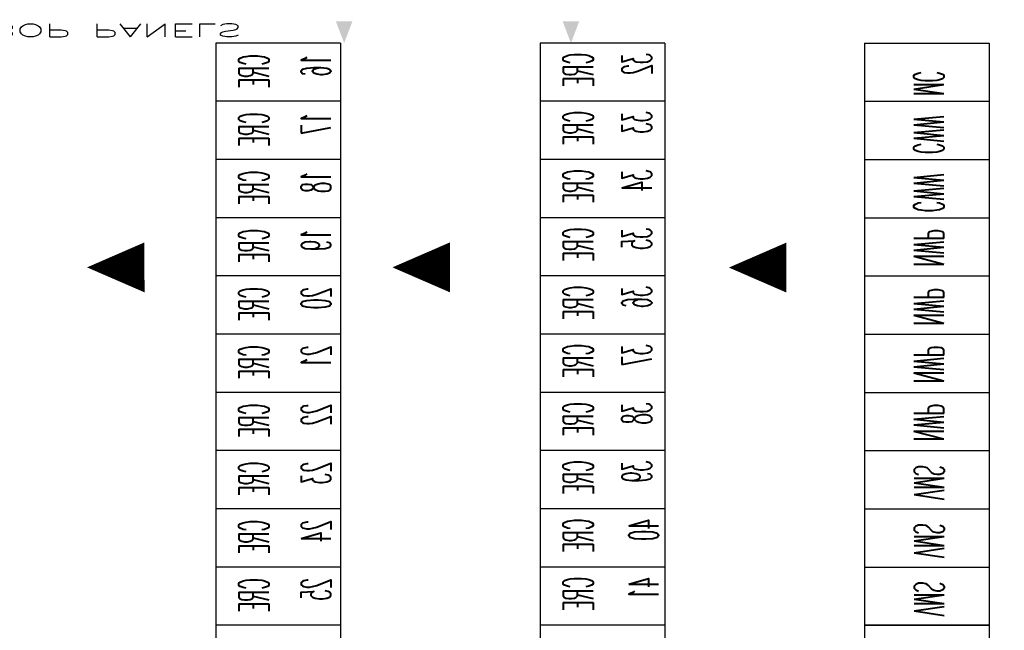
# Model space of a CAD drawing. Extents: x -82582065 to 310651827, y -37687100 to 142977471.
# Tile 75 of 122: x 3304351 to 7384657, y -15127671 to -12600205. Entities that reach past the tile are written whole.
import ezdxf
from ezdxf.enums import TextEntityAlignment as Align

# ---------------------------------------------------------------- set-up
doc = ezdxf.new("R2010")
doc.units = 0
doc.header["$LTSCALE"] = 100
doc.header["$MEASUREMENT"] = 0
for name, color, linetype in [('DIM', 2, 'Continuous'), ('PNL', 6, 'Continuous'), ('TEXT', 3, 'Continuous'), ('WALLH', 2, 'Continuous')]:
    doc.layers.add(name, color=color, linetype=linetype)
doc.styles.add('ROMANC', font='ROMANC.SHX')
doc.styles.add('ROMANS', font='romans')
doc.dimstyles.new('GS', dxfattribs={"dimscale": 100, "dimtxt": 2.5, "dimasz": 3, "dimexe": 1, "dimexo": 1, "dimgap": 1, "dimtad": 1, "dimdec": 0, "dimzin": 0, "dimdsep": 46, "dimtxsty": 'ROMANS', "dimcen": 0.09, "dimclrd": 4, "dimclre": 8, "dimclrt": 3, "dimadec": 0, "dimazin": 0, "dimtfac": 1, "dimtdec": 0, "dimtofl": 0, "dimtmove": 0, "dimatfit": 3, "dimfxl": 1, "dimtolj": 1, "dimtzin": 0, "dimarcsym": 0})
doc.dimstyles.new('STANDARD$0', dxfattribs={"dimtxt": 250, "dimasz": 200, "dimexe": 0, "dimexo": 0, "dimgap": 100, "dimtad": 1, "dimdec": 0, "dimlfac": 0.01, "dimzin": 0, "dimdsep": 46, "dimtxsty": 'ROMANS', "dimcen": 0.09, "dimclrd": 4, "dimclre": 8, "dimclrt": 3, "dimadec": 0, "dimazin": 0, "dimtfac": 1, "dimtdec": 0, "dimtmove": 0, "dimatfit": 3, "dimfxl": 1, "dimtolj": 1, "dimtzin": 0, "dimarcsym": 0})

# ---------------------------------------------------------------- blocks, each defined once
blk = doc.blocks.new('*D178')
at = {"layer": 'Defpoints', "color": 0, "linetype": 'Continuous', "transparency": 16777216}
for p in [(119148.4, 54744.8), (119198.4, 54744.8), (119198.4, 39244.8)]:
    blk.add_point(p, dxfattribs=at)
at = {"layer": 'DIM', "linetype": 'Continuous', "lineweight": -2, "transparency": 16777216}
for p, q in [((119198.4, 54744.8), (119148.4, 54744.8)), ((119198.4, 39244.8), (119148.4, 39244.8))]:
    blk.add_line(p, q, dxfattribs=at)
at = {"layer": 'DIM', "color": 4, "linetype": 'Continuous', "lineweight": -2, "transparency": 16777216}
blk.add_line((119148.4, 39644.8), (119148.4, 54344.8), dxfattribs=at)
at = {"layer": 'DIM', "color": 4, "linetype": 'Continuous', "transparency": 16777216}
for points in [[(119081.8, 54344.8), (119215.1, 54344.8), (119148.4, 54744.8)], [(119081.8, 39644.8), (119215.1, 39644.8), (119148.4, 39244.8)]]:
    blk.add_solid(points, dxfattribs=at)
at = {"layer": 'DIM', "linetype": 'Continuous', "transparency": 16777216, "insert": (118748.4, 46994.8), "char_height": 500, "attachment_point": 5, "rotation": 90, "style": 'ROMANC'}
blk.add_mtext('\\A1;15500', dxfattribs=at)
blk = doc.blocks.new('*D203')
at = {"layer": 'Defpoints', "color": 0, "transparency": 16777216}
for p in [(97382.8, 52308), (96632.6, 52266.5), (96632.6, 49908)]:
    blk.add_point(p, dxfattribs=at)
at = {"layer": 'WALLH', "color": 8, "lineweight": -2, "transparency": 16777216}
for p, q in [((97382.8, 52208), (97382.8, 49808)), ((96632.6, 52166.5), (96632.6, 49808))]:
    blk.add_line(p, q, dxfattribs=at)
at = {"layer": 'WALLH', "color": 4, "lineweight": -2, "transparency": 16777216}
for p, q in [((96332.6, 49908), (96032.6, 49908)), ((97682.8, 49908), (97982.8, 49908))]:
    blk.add_line(p, q, dxfattribs=at)
at = {"layer": 'WALLH', "color": 4, "transparency": 16777216}
for points in [[(96332.6, 49958), (96332.6, 49858), (96632.6, 49908)], [(97682.8, 49958), (97682.8, 49858), (97382.8, 49908)]]:
    blk.add_solid(points, dxfattribs=at)
at = {"layer": 'WALLH', "color": 3, "transparency": 16777216, "insert": (97007.7, 50133), "char_height": 250, "attachment_point": 5, "style": 'ROMANS'}
blk.add_mtext('\\A1;750', dxfattribs=at)
blk = doc.blocks.new('*D253')
at = {"layer": 'Defpoints', "color": 0, "linetype": 'Continuous', "transparency": 16777216}
for p in [(25611.7, 56772.6), (25661.7, 56772.6), (25661.7, 41272.6)]:
    blk.add_point(p, dxfattribs=at)
at = {"layer": 'DIM', "linetype": 'Continuous', "lineweight": -2, "transparency": 16777216}
for p, q in [((25661.7, 56772.6), (25611.7, 56772.6)), ((25661.7, 41272.6), (25611.7, 41272.6))]:
    blk.add_line(p, q, dxfattribs=at)
at = {"layer": 'DIM', "color": 4, "linetype": 'Continuous', "lineweight": -2, "transparency": 16777216}
blk.add_line((25611.7, 41672.6), (25611.7, 56372.6), dxfattribs=at)
at = {"layer": 'DIM', "color": 4, "linetype": 'Continuous', "transparency": 16777216}
for points in [[(25545, 56372.6), (25678.4, 56372.6), (25611.7, 56772.6)], [(25545, 41672.6), (25678.4, 41672.6), (25611.7, 41272.6)]]:
    blk.add_solid(points, dxfattribs=at)
at = {"layer": 'DIM', "linetype": 'Continuous', "transparency": 16777216, "insert": (25211.7, 49022.6), "char_height": 500, "attachment_point": 5, "rotation": 90, "style": 'ROMANC'}
blk.add_mtext('\\A1;15500', dxfattribs=at)
blk = doc.blocks.new('*D280')
at = {"layer": 'Defpoints', "color": 0, "transparency": 16777216}
for p in [(6171.1, 42335.8), (6186.1, 41335.8), (6567.4, 41335.8)]:
    blk.add_point(p, dxfattribs=at)
at = {"layer": 'WALLH', "color": 8, "lineweight": -2, "transparency": 16777216}
for p, q in [((6271.1, 42335.8), (6667.4, 42335.8)), ((6286.1, 41335.8), (6667.4, 41335.8))]:
    blk.add_line(p, q, dxfattribs=at)
at = {"layer": 'WALLH', "color": 4, "lineweight": -2, "transparency": 16777216}
blk.add_line((6567.4, 42035.8), (6567.4, 41635.8), dxfattribs=at)
at = {"layer": 'WALLH', "color": 4, "transparency": 16777216}
for points in [[(6517.4, 42035.8), (6617.4, 42035.8), (6567.4, 42335.8)], [(6517.4, 41635.8), (6617.4, 41635.8), (6567.4, 41335.8)]]:
    blk.add_solid(points, dxfattribs=at)
at = {"layer": 'WALLH', "color": 3, "transparency": 16777216, "insert": (6342.4, 41835.8), "char_height": 250, "attachment_point": 5, "rotation": 90, "style": 'ROMANS'}
blk.add_mtext('\\A1;1000', dxfattribs=at)
blk = doc.blocks.new('*D291')
at = {"layer": 'Defpoints', "color": 0, "transparency": 16777216}
for p in [(18505.6, 42535.8), (18427.9, 41335.8), (18475.9, 41335.8)]:
    blk.add_point(p, dxfattribs=at)
at = {"layer": 'WALLH', "color": 8, "lineweight": -2, "transparency": 16777216}
for p, q in [((18405.6, 42535.8), (18327.9, 42535.8)), ((18375.9, 41335.8), (18327.9, 41335.8))]:
    blk.add_line(p, q, dxfattribs=at)
at = {"layer": 'WALLH', "color": 4, "lineweight": -2, "transparency": 16777216}
blk.add_line((18427.9, 42235.8), (18427.9, 41635.8), dxfattribs=at)
at = {"layer": 'WALLH', "color": 4, "transparency": 16777216}
for points in [[(18377.9, 42235.8), (18477.9, 42235.8), (18427.9, 42535.8)], [(18377.9, 41635.8), (18477.9, 41635.8), (18427.9, 41335.8)]]:
    blk.add_solid(points, dxfattribs=at)
at = {"layer": 'WALLH', "color": 3, "transparency": 16777216, "insert": (18202.9, 41935.8), "char_height": 250, "attachment_point": 5, "rotation": 90, "style": 'ROMANS'}
blk.add_mtext('\\A1;1200', dxfattribs=at)
blk = doc.blocks.new('*D319')
at = {"layer": 'Defpoints', "color": 0, "transparency": 16777216}
for p in [(8121.1, 42335.8), (7931.5, 41272.3), (8117.9, 41272.3)]:
    blk.add_point(p, dxfattribs=at)
at = {"layer": 'WALLH', "color": 8, "lineweight": -2, "transparency": 16777216}
for p, q in [((8021.1, 42335.8), (7831.5, 42335.8)), ((8017.9, 41272.3), (7831.5, 41272.3))]:
    blk.add_line(p, q, dxfattribs=at)
at = {"layer": 'WALLH', "color": 4, "lineweight": -2, "transparency": 16777216}
blk.add_line((7931.5, 42035.8), (7931.5, 41572.3), dxfattribs=at)
at = {"layer": 'WALLH', "color": 4, "transparency": 16777216}
for points in [[(7881.5, 42035.8), (7981.5, 42035.8), (7931.5, 42335.8)], [(7881.5, 41572.3), (7981.5, 41572.3), (7931.5, 41272.3)]]:
    blk.add_solid(points, dxfattribs=at)
at = {"layer": 'WALLH', "color": 3, "transparency": 16777216, "insert": (7706.5, 41804), "char_height": 250, "attachment_point": 5, "rotation": 90, "style": 'ROMANS'}
blk.add_mtext('\\A1;1063', dxfattribs=at)
blk = doc.blocks.new('*D320')
at = {"layer": 'Defpoints', "color": 0, "transparency": 16777216}
for p in [(20537.2, 42535.8), (20524.4, 41272.3), (20569.3, 41272.3)]:
    blk.add_point(p, dxfattribs=at)
at = {"layer": 'WALLH', "color": 8, "lineweight": -2, "transparency": 16777216}
for p, q in [((20437.2, 42535.8), (20424.4, 42535.8)), ((20469.3, 41272.3), (20424.4, 41272.3))]:
    blk.add_line(p, q, dxfattribs=at)
at = {"layer": 'WALLH', "color": 4, "lineweight": -2, "transparency": 16777216}
blk.add_line((20524.4, 42235.8), (20524.4, 41572.3), dxfattribs=at)
at = {"layer": 'WALLH', "color": 4, "transparency": 16777216}
for points in [[(20474.4, 42235.8), (20574.4, 42235.8), (20524.4, 42535.8)], [(20474.4, 41572.3), (20574.4, 41572.3), (20524.4, 41272.3)]]:
    blk.add_solid(points, dxfattribs=at)
at = {"layer": 'WALLH', "color": 3, "transparency": 16777216, "insert": (20299.4, 41910), "char_height": 250, "attachment_point": 5, "rotation": 90, "style": 'ROMANS'}
blk.add_mtext('\\A1;1263', dxfattribs=at)
blk = doc.blocks.new('*D321')
at = {"layer": 'Defpoints', "color": 0, "transparency": 16777216}
for p in [(23005.6, 42535.8), (23820.8, 41822.3), (23820.8, 41822.3)]:
    blk.add_point(p, dxfattribs=at)
at = {"layer": 'WALLH', "color": 4, "lineweight": -2, "transparency": 16777216}
blk.add_line((23231.3, 42338.2), (23595.1, 42019.9), dxfattribs=at)
at = {"layer": 'WALLH', "color": 4, "transparency": 16777216}
for points in [[(23264.2, 42375.8), (23198.4, 42300.6), (23005.6, 42535.8)], [(23628, 42057.5), (23562.1, 41982.2), (23820.8, 41822.3)]]:
    blk.add_solid(points, dxfattribs=at)
at = {"layer": 'WALLH', "color": 3, "transparency": 16777216, "insert": (23561.4, 42348.3), "char_height": 250, "attachment_point": 5, "rotation": 318.80811, "style": 'ROMANS'}
blk.add_mtext('\\A1;1083', dxfattribs=at)
blk = doc.blocks.new('CCR LAYOUT 1X250 MW ROURKELA')
at = {"layer": 'PNL', "color": 4}
for p, q in [((5796.1, 43135.8), (5796.1, 55135.8)), ((5796.1, 42335.8), (5796.1, 55135.8)), ((5796.1, 43135.8), (5796.1, 55135.8)), ((6546.1, 43135.8), (6546.1, 55135.8)), ((6546.1, 42335.8), (6546.1, 55135.8)), ((7746.1, 42335.8), (7746.1, 55135.8)), ((7746.1, 42335.8), (7746.1, 55135.8)), ((7746.1, 42335.8), (7746.1, 55135.8)), ((8496.1, 42335.8), (8496.1, 55135.8)), ((8496.1, 42335.8), (8496.1, 55135.8)), ((6546.1, 50335.8), (5796.1, 50335.8)), ((6546.1, 50335.8), (5796.1, 50335.8)), ((8496.1, 50335.8), (7746.1, 50335.8)), ((8496.1, 50335.8), (7746.1, 50335.8)), ((6546.1, 49535.8), (5796.1, 49535.8)), ((6546.1, 49535.8), (5796.1, 49535.8)), ((8496.1, 49535.8), (7746.1, 49535.8)), ((8496.1, 49535.8), (7746.1, 49535.8)), ((6546.1, 48735.8), (5796.1, 48735.8)), ((6546.1, 48735.8), (5796.1, 48735.8)), ((8496.1, 48735.8), (7746.1, 48735.8)), ((8496.1, 48735.8), (7746.1, 48735.8)), ((6546.1, 47935.8), (5796.1, 47935.8)), ((6546.1, 47935.8), (5796.1, 47935.8)), ((8496.1, 47935.8), (7746.1, 47935.8)), ((8496.1, 47935.8), (7746.1, 47935.8)), ((6546.1, 47135.8), (5796.1, 47135.8)), ((6546.1, 47135.8), (5796.1, 47135.8)), ((8496.1, 47135.8), (7746.1, 47135.8)), ((8496.1, 47135.8), (7746.1, 47135.8)), ((6546.1, 46335.8), (5796.1, 46335.8)), ((6546.1, 46335.8), (5796.1, 46335.8)), ((8496.1, 46335.8), (7746.1, 46335.8)), ((8496.1, 46335.8), (7746.1, 46335.8)), ((6546.1, 45535.8), (5796.1, 45535.8)), ((6546.1, 45535.8), (5796.1, 45535.8)), ((8496.1, 45535.8), (7746.1, 45535.8)), ((8496.1, 45535.8), (7746.1, 45535.8)), ((6546.1, 44735.8), (5796.1, 44735.8)), ((6546.1, 44735.8), (5796.1, 44735.8)), ((8496.1, 44735.8), (7746.1, 44735.8)), ((8496.1, 44735.8), (7746.1, 44735.8)), ((6546.1, 43935.8), (5796.1, 43935.8)), ((6546.1, 43935.8), (5796.1, 43935.8)), ((8496.1, 43935.8), (7746.1, 43935.8)), ((8496.1, 43935.8), (7746.1, 43935.8)), ((6546.1, 43135.8), (5796.1, 43135.8)), ((6546.1, 43135.8), (5796.1, 43135.8)), ((8496.1, 43135.8), (7746.1, 43135.8)), ((8496.1, 43135.8), (7746.1, 43135.8)), ((6546.1, 42335.8), (5796.1, 42335.8)), ((8496.1, 42335.8), (7746.1, 42335.8)), ((8496.1, 42335.8), (7746.1, 42335.8))]:
    blk.add_line(p, q, dxfattribs=at)
at = {"layer": 'PNL'}
for p, q in [((9696.1, 42335.8), (9696.1, 54335.8)), ((10446.1, 47935.8), (10446.1, 54335.8)), ((9696.1, 46391.8), (9696.1, 51991.8)), ((9696.1, 42335.8), (9696.1, 50335.8)), ((9696.1, 47935.8), (9696.1, 50335.8)), ((9696.1, 50335.8), (10446.1, 50335.8)), ((10446.1, 50335.8), (9696.1, 50335.8)), ((9696.1, 49535.8), (10446.1, 49535.8)), ((9696.1, 48735.8), (10446.1, 48735.8)), ((9696.1, 48735.8), (10446.1, 48735.8)), ((9696.1, 48735.8), (10446.1, 48735.8)), ((9696.1, 48735.8), (10446.1, 48735.8)), ((9696.1, 42335.8), (9696.1, 47935.8)), ((9696.1, 47935.8), (10446.1, 47935.8)), ((10446.1, 42335.8), (10446.1, 47935.8)), ((9696.1, 47135.8), (10446.1, 47135.8)), ((9696.1, 46335.8), (10446.1, 46335.8)), ((9696.1, 45535.8), (10446.1, 45535.8)), ((9696.1, 44735.8), (10446.1, 44735.8)), ((9696.1, 43935.8), (10446.1, 43935.8)), ((9696.1, 43135.8), (10446.1, 43135.8)), ((9696.1, 42335.8), (10446.1, 42335.8))]:
    blk.add_line(p, q, dxfattribs=at)
at = {"layer": 'TEXT', "color": 4, "ltscale": 101}
for points in [[(5020.8, 45417.4, 0, 300, 0), (5366.6, 45417.3, 300, 300, 0)], [(6857.8, 45417.4, 0, 300, 0), (7203.7, 45417.3, 300, 300, 0)]]:
    blk.add_lwpolyline(points, format="xyseb", dxfattribs=at)
at = {"layer": 'TEXT', "ltscale": 101}
blk.add_lwpolyline([(8881.4, 45420, 0, 300, 0), (9227.3, 45420, 300, 300, 0)], format="xyseb", dxfattribs=at)
at = {"color": 3, "style": 'ROMANS', "width": 0.8, "flags": 13}
for p in [(171893.1, 2461.6), (171893.1, 1837.6), (171893.1, 1213.6), (171893.1, 589.6)]:
    blk.add_attdef('21.02.17', text='', height=300, dxfattribs=at).set_placement(p, align=Align.MIDDLE_LEFT)
at = {"color": 3, "style": 'ROMANS', "flags": 13}
blk.add_attdef('SB', text='', height=300, dxfattribs=at).set_placement((165850.9, 1873.9), align=Align.MIDDLE_LEFT)
for tag, p in [('1', (165451, -4817.8)), ('1', (167310, -4817.8)), ('00', (171002.2, -4817.8))]:
    blk.add_attdef(tag, p, '', height=300, dxfattribs=at)
at = {"layer": 'PNL', "style": 'ROMANS'}
for s, p in [('VMS', (9996.5, 50212.8)), ('VMS', (9996.5, 49412.8)), ('VMS', (9996.5, 48612.8)), ('NWP', (9994.4, 47811)), ('NWP', (9994.4, 47011)), ('NWP', (9994.4, 46219.3)), ('NWP', (9994.4, 45408.4)), ('CWW', (9994.4, 44664)), ('CWW', (9994.4, 43864)), ('MC', (9994.4, 43064))]:
    blk.add_text(s, height=180, rotation=270, dxfattribs=at).set_placement(p)
at = {"layer": 'PNL', "color": 4, "style": 'ROMANS'}
for s, p in [('CRE', (6114.3, 49687)), ('CRE', (6114.3, 49687)), ('CRE', (8064.3, 49668.2)), ('CRE', (8064.3, 49668.2)), ('25', (6488, 49687)), ('41', (8458.7, 49668.2)), ('CRE', (6114.3, 48887)), ('CRE', (6114.3, 48887)), ('CRE', (8064.3, 48868.2)), ('CRE', (8064.3, 48868.2)), ('24', (6488, 48887)), ('40', (8458.7, 48868.2)), ('CRE', (6114.3, 48087)), ('CRE', (6114.3, 48087)), ('CRE', (8064.3, 48068.2)), ('CRE', (8064.3, 48068.2)), ('23', (6488, 48087)), ('39', (8417.2, 48068.2)), ('CRE', (6114.3, 47287)), ('CRE', (6114.3, 47287)), ('CRE', (8064.3, 47268.2)), ('CRE', (8064.3, 47268.2)), ('22', (6488, 47287)), ('38', (8417.2, 47268.2)), ('CRE', (6114.3, 46487)), ('CRE', (6114.3, 46487)), ('CRE', (8064.3, 46468.2)), ('CRE', (8064.3, 46468.2)), ('21', (6488, 46487)), ('37', (8417.2, 46468.2)), ('CRE', (6114.3, 45687)), ('CRE', (6114.3, 45687)), ('CRE', (8064.3, 45668.2)), ('CRE', (8064.3, 45668.2)), ('20', (6488, 45687)), ('36', (8417.2, 45668.2)), ('CRE', (6114.3, 44887)), ('CRE', (6114.3, 44887)), ('CRE', (8064.3, 44868.2)), ('CRE', (8064.3, 44868.2)), ('19', (6488, 44887)), ('35', (8417.2, 44868.2)), ('CRE', (6114.3, 44087)), ('CRE', (6114.3, 44087)), ('CRE', (8064.3, 44068.2)), ('CRE', (8064.3, 44068.2)), ('18', (6488, 44087)), ('34', (8417.2, 44068.2)), ('CRE', (6114.3, 43287)), ('CRE', (6114.3, 43287)), ('CRE', (8064.3, 43268.2)), ('CRE', (8064.3, 43268.2)), ('17', (6488, 43287)), ('33', (8417.2, 43268.2)), ('CRE', (6114.3, 42487)), ('CRE', (6114.3, 42487)), ('CRE', (8064.3, 42468.2)), ('CRE', (8064.3, 42468.2)), ('16', (6488, 42487)), ('32', (8417.2, 42468.2))]:
    blk.add_text(s, height=180, rotation=90, dxfattribs=at).set_placement(p)
blk.add_text('BOP PANELS', height=180, dxfattribs=at).set_placement((4434.2, 42071))
at = {"layer": 'DIM', "linetype": 'Continuous'}
for base, p1, p2, picture, middle in [((25611.7, 56772.6), (25661.7, 41272.6), (25661.7, 56772.6), '*D253', (25211.7, 49022.6)), ((119148.4, 54744.8), (119198.4, 39244.8), (119198.4, 54744.8), '*D178', (118748.4, 46994.8))]:
    dim = blk.add_linear_dim(base=base, p1=p1, p2=p2, angle=90, text='15500', dimstyle='STANDARD$0', override={"dimscale": 100, "dimtxt": 5, "dimasz": 4, "dimgap": 1.5, "dimtxsty": 'ROMANC', "dimclrd": 4, "dimclre": 256, "dimclrt": 256, "dimtix": 1}, dxfattribs=at)
    dim.commit()
    dim.dimension.update_dxf_attribs({"geometry": picture, "text_midpoint": middle})
at = {"layer": 'WALLH'}
dim = blk.add_linear_dim(base=(96632.6, 49908), p1=(97382.8, 52308), p2=(96632.6, 52266.5), dimstyle='GS', dxfattribs=at)
dim.commit()
dim.dimension.update_dxf_attribs({"geometry": '*D203', "text_midpoint": (97007.7, 49908), "dimtype": 160})
dim = blk.add_aligned_dim(p1=(23005.6, 42535.8), p2=(23820.8, 41822.3), distance=0, dimstyle='GS', dxfattribs=at)
dim.commit()
dim.dimension.update_dxf_attribs({"geometry": '*D321', "text_midpoint": (23561.4, 42348.3)})
for base, p1, p2, picture, middle in [((18427.9, 41335.8), (18505.6, 42535.8), (18475.9, 41335.8), '*D291', (18202.9, 41935.8)), ((7931.5457, 41272.2742), (8121.0828, 42335.7528), (8117.9175, 41272.2742), '*D319', (7706.5457, 41804.0135))]:
    dim = blk.add_linear_dim(base=base, p1=p1, p2=p2, angle=90, dimstyle='GS', dxfattribs=at)
    dim.commit()
    dim.dimension.update_dxf_attribs({"geometry": picture, "text_midpoint": middle})
for base, p1, p2, picture, middle in [((20524.3962, 41272.2844), (20537.2256, 42535.7813), (20569.2987, 41272.2844), '*D320', (20524.3962, 41909.9828)), ((6567.4, 41335.8), (6171.1, 42335.8), (6186.1, 41335.8), '*D280', (6567.4, 41835.8))]:
    dim = blk.add_linear_dim(base=base, p1=p1, p2=p2, angle=90, dimstyle='GS', dxfattribs=at)
    dim.commit()
    dim.dimension.update_dxf_attribs({"geometry": picture, "text_midpoint": middle, "dimtype": 160})

msp = doc.modelspace()

# ---------------------------------------------------------------- block references
at = {"xscale": 689.0071675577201, "yscale": -301.243703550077, "zscale": 689.0071675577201}
msp.add_blockref('CCR LAYOUT 1X250 MW ROURKELA', (123929.4, 56339), dxfattribs=at)

doc.saveas('drawing.dxf')
